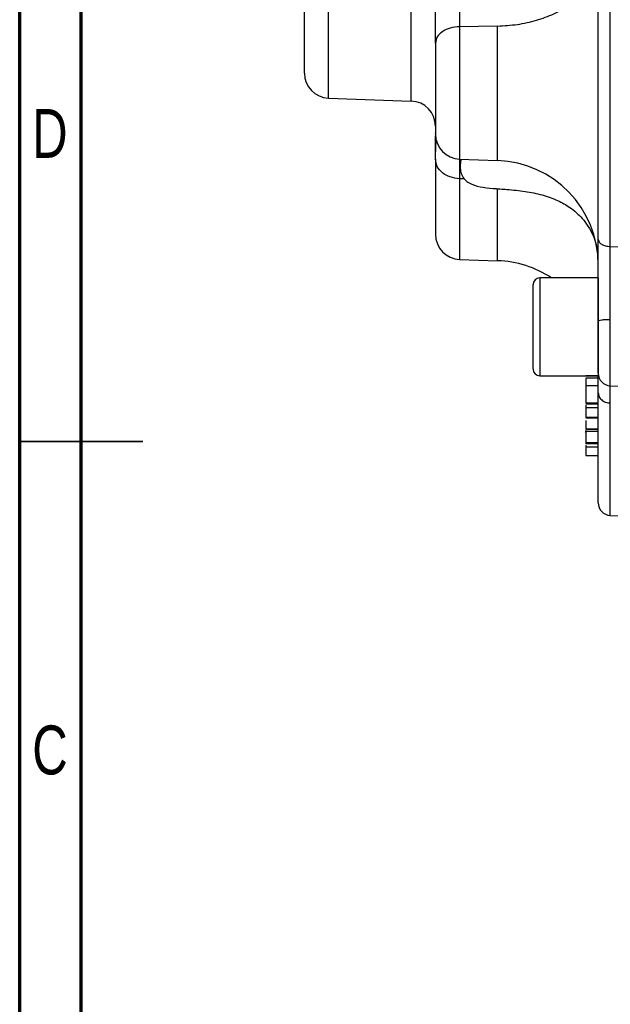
# Model space of a CAD drawing. Header units: inches. Extents: x 0.6 to 16.3, y 0.2 to 11.5.
# Tile 2 of 15: x 0.6 to 2.5, y 4 to 7.2. Entities that reach past the tile are written whole.
import ezdxf

# ---------------------------------------------------------------- set-up
doc = ezdxf.new("R2010")
doc.units = ezdxf.units.IN
doc.header["$MEASUREMENT"] = 0
doc.styles.add('SLDTEXTSTYLE0', font='TXT', dxfattribs={"width": 0.75})

msp = doc.modelspace()

# ---------------------------------------------------------------- linework, layer by layer
at = {"color": 7, "linetype": 'Continuous', "lineweight": 70}
for p, q in [((0.5906, 0.1969), (0.5906, 11.4961)), ((0.7874, 0.3937), (0.7874, 11.2992))]:
    msp.add_line(p, q, dxfattribs=at)
at = {"color": 7, "linetype": 'Continuous', "lineweight": 25}
for p, q in [((2.4774, 6.4693), (2.4774, 8.7549)), ((2.1171, 7.173), (1.996, 7.1709)), ((1.5773, 6.9428), (1.8416, 6.9335)), ((1.996, 6.7481), (2.1171, 6.7439)), ((2.011, 6.6852), (1.996, 6.6857)), ((2.4774, 6.4693), (2.6455, 6.4676)), ((1.996, 6.4281), (2.1171, 6.4239)), ((2.4388, 6.3689), (2.2521, 6.3689)), ((2.4388, 6.3689), (2.4388, 6.0562)), ((2.2308, 6.0775), (2.2308, 6.3475)), ((2.2521, 6.0562), (2.4388, 6.0562)), ((2.4388, 6.0561), (2.3988, 6.0561)), ((2.3988, 6.0561), (2.3988, 6.0543)), ((2.4388, 6.0486), (2.3988, 6.0486)), ((2.3988, 6.0321), (2.3988, 6.0291)), ((2.4388, 6.0244), (2.3988, 6.0244)), ((2.4774, 6.0245), (2.6455, 6.0186)), ((2.4388, 5.9685), (2.3988, 5.9685)), ((2.3988, 5.9667), (2.4388, 5.9667)), ((2.3988, 5.9624), (2.3988, 5.9542)), ((2.4388, 5.9542), (2.3988, 5.9542)), ((2.4388, 5.923), (2.3988, 5.923)), ((2.3988, 5.9218), (2.4388, 5.9218)), ((2.4388, 5.8863), (2.3988, 5.8863)), ((2.3988, 5.8857), (2.4388, 5.8857)), ((2.3988, 5.8816), (2.3988, 5.8788)), ((2.4388, 5.8788), (2.3988, 5.8788)), ((2.3988, 5.8436), (2.4388, 5.8436)), ((2.4388, 5.839), (2.3988, 5.839)), ((2.4388, 5.8282), (2.3988, 5.8282)), ((2.3988, 5.8016), (2.4388, 5.8016)), ((2.4774, 5.6108), (2.6455, 5.6049))]:
    msp.add_line(p, q, dxfattribs=at)
at = {"color": 8, "linetype": 'Continuous', "lineweight": 25}
for p, q in [((1.5773, 6.9428), (1.5773, 8.2104)), ((1.8416, 6.9335), (1.8416, 8.2164)), ((1.996, 7.1709), (1.996, 6.7481)), ((2.1171, 6.7439), (2.1171, 7.173)), ((1.996, 6.6857), (1.996, 6.4281)), ((2.1171, 6.4239), (2.1171, 6.6521)), ((2.2521, 6.3689), (2.2521, 6.0562)), ((2.4774, 6.0245), (2.4774, 6.2365)), ((2.4774, 5.6108), (2.4774, 5.9691))]:
    msp.add_line(p, q, dxfattribs=at)
at = {"color": 7, "linetype": 'Continuous', "lineweight": 35}
for p, q in [((0.5906, 5.8465), (0.9843, 5.8465)), ((0.7874, 5.8465), (0.5906, 5.8465))]:
    msp.add_line(p, q, dxfattribs=at)
at = {"color": 7, "linetype": 'Continuous', "lineweight": 25}
for centre, radius, start, end in [((1.5801, 7.0227), 0.08, 180, 268), ((1.8388, 6.8536), 0.08, 0, 88), ((1.9988, 6.828), 0.08, 180, 268), ((2.1055, 6.4107), 0.3333, 0, 88), ((1.9988, 6.5081), 0.08, 180, 268), ((2.1055, 6.0908), 0.3333, 56.5353, 88), ((2.2521, 6.3475), 0.0213, 90, 180), ((2.2521, 6.0775), 0.0213, 180, 270), ((2.4788, 6.0645), 0.04, 180, 268), ((2.4788, 5.6507), 0.04, 180, 268)]:
    msp.add_arc(centre, radius, start, end, dxfattribs=at)
for points, knots in [([(2.4388, 6.4922), (2.4388, 6.5453), (2.4388, 6.6526), (2.4388, 6.8272), (2.4388, 7.0123), (2.4388, 7.2068), (2.4388, 7.4079), (2.4388, 7.6121), (2.4388, 7.8163), (2.4388, 8.0175), (2.4388, 8.212), (2.4388, 8.3971), (2.4388, 8.5716), (2.4388, 8.6789), (2.4388, 8.7321)], [0, 0, 0, 0, 0.0799365, 0.1613321, 0.2440985, 0.328859, 0.4141979, 0.5, 0.5857968, 0.6711357, 0.7559015, 0.8386627, 0.920061, 1, 1, 1, 1]), ([(1.5001, 7.0227), (1.5001, 7.0242), (1.5001, 7.0271), (1.5001, 7.0514), (1.5001, 7.0913), (1.5001, 7.1475), (1.5001, 7.2175), (1.5001, 7.298), (1.5001, 7.385), (1.5001, 7.4758), (1.5001, 7.57), (1.5001, 7.6678), (1.5001, 7.7668), (1.5001, 7.8626), (1.5001, 7.9511), (1.5001, 8.0281), (1.5001, 8.0924), (1.5001, 8.1237), (1.5001, 8.139)], [0, 0, 0, 0, 0.0594255, 0.1214102, 0.1852266, 0.25, 0.3147734, 0.3785898, 0.4405745, 0.5, 0.5594255, 0.6214102, 0.6852266, 0.75, 0.8147734, 0.8785898, 0.9405745, 1, 1, 1, 1]), ([(1.9188, 7.1188), (1.9188, 7.1425), (1.9188, 7.1898), (1.9188, 7.273), (1.9188, 7.3606), (1.9188, 7.4195), (1.9188, 7.4489)], [0, 0, 0, 0, 0.250628, 0.501002, 0.750578, 1, 1, 1, 1]), ([(1.996, 7.4371), (1.996, 7.4206), (1.9958, 7.3901), (1.9957, 7.3384), (1.9957, 7.2945), (1.9957, 7.2593), (1.9958, 7.2392), (1.9958, 7.22), (1.9959, 7.202), (1.9959, 7.1848), (1.996, 7.1753), (1.996, 7.1709)], [0, 0, 0, 0, 0.173064, 0.322538, 0.542383, 0.642098, 0.716588, 0.777662, 0.869886, 0.939821, 1, 1, 1, 1]), ([(2.1171, 7.173), (2.1384, 7.1742), (2.1809, 7.1767), (2.2419, 7.1904), (2.2979, 7.2108), (2.3467, 7.2379), (2.3869, 7.2706), (2.4158, 7.3076), (2.4314, 7.3367), (2.4335, 7.3532), (2.4339, 7.3559)], [0, 0, 0, 0, 0.13899, 0.27798, 0.41697, 0.55596, 0.69495, 0.83394, 0.97293, 1, 1, 1, 1]), ([(1.9188, 7.1188), (1.9188, 7.1044), (1.9188, 7.0749), (1.9188, 7.0206), (1.9188, 6.9655), (1.9188, 6.9148), (1.9188, 6.8721), (1.9188, 6.8421), (1.9188, 6.8277), (1.9188, 6.8294), (1.9188, 6.8299)], [0, 0, 0, 0, 0.131913, 0.270348, 0.408783, 0.540696, 0.672609, 0.811044, 0.949479, 1, 1, 1, 1]), ([(1.9188, 6.7483), (1.9188, 6.7656), (1.9188, 6.7984), (1.9188, 6.8151), (1.9188, 6.823)], [0, 0, 0, 0, 0.526726, 1, 1, 1, 1]), ([(1.9219, 6.8086), (1.9218, 6.8087), (1.9203, 6.8094), (1.9195, 6.801), (1.9189, 6.7873), (1.9189, 6.7759), (1.9188, 6.7724)], [0, 0, 0, 0, 0.054504, 0.513774, 0.852079, 1, 1, 1, 1]), ([(1.9188, 6.7483), (1.9188, 6.7248), (1.9188, 6.6774), (1.9188, 6.6191), (1.9188, 6.5708), (1.9188, 6.5353), (1.9188, 6.5124), (1.9188, 6.5095), (1.9188, 6.5081)], [0, 0, 0, 0, 0.1583568, 0.3202623, 0.4854871, 0.6556623, 0.8272624, 1, 1, 1, 1]), ([(1.9957, 6.7479), (1.9957, 6.7471), (1.9957, 6.7449), (1.9958, 6.7374), (1.9958, 6.7284), (1.9958, 6.7192), (1.9959, 6.7085), (1.9959, 6.6968), (1.996, 6.6892), (1.996, 6.6857)], [0, 0, 0, 0, 0.091457, 0.289431, 0.43732, 0.558575, 0.741675, 0.880521, 1, 1, 1, 1]), ([(2.0005, 6.7479), (2.0005, 6.7476), (2.0002, 6.7455), (1.9991, 6.739), (1.9977, 6.731), (1.9979, 6.7184), (1.9999, 6.7067), (2.0034, 6.6952), (2.0115, 6.6822), (2.0312, 6.6674), (2.0629, 6.6587), (2.1036, 6.6544), (2.1519, 6.6512), (2.2045, 6.6461), (2.2592, 6.6353), (2.3077, 6.6182), (2.3516, 6.5933), (2.3838, 6.5648), (2.4077, 6.5335), (2.4239, 6.502), (2.435, 6.4696), (2.4362, 6.4471), (2.4366, 6.4382)], [0, 0, 0, 0, 0.00579, 0.040032, 0.077612, 0.110435, 0.125674, 0.140508, 0.168499, 0.194736, 0.250519, 0.313492, 0.379981, 0.468206, 0.551761, 0.630847, 0.699137, 0.783025, 0.832626, 0.889377, 0.956481, 1, 1, 1, 1]), ([(2.4388, 6.2314), (2.4388, 6.2543), (2.4388, 6.3), (2.4388, 6.3682), (2.4388, 6.4337), (2.4388, 6.4727), (2.4388, 6.4922)], [0, 0, 0, 0, 0.250001, 0.499962, 0.749995, 1, 1, 1, 1]), ([(2.4774, 6.2365), (2.4774, 6.2441), (2.4774, 6.2621), (2.4773, 6.2882), (2.4773, 6.3178), (2.4773, 6.348), (2.4773, 6.3837), (2.4773, 6.4256), (2.4774, 6.4536), (2.4774, 6.4693)], [0, 0, 0, 0, 0.093134, 0.221777, 0.318053, 0.456595, 0.594338, 0.772833, 1, 1, 1, 1]), ([(2.4388, 6.0654), (2.4388, 6.0652), (2.4388, 6.0645), (2.4388, 6.0714), (2.4388, 6.0858), (2.4388, 6.107), (2.4388, 6.1334), (2.4388, 6.1643), (2.4388, 6.1978), (2.4388, 6.2203), (2.4388, 6.2314)], [0, 0, 0, 0, 0.057222, 0.19342, 0.329618, 0.46228, 0.594942, 0.73114, 0.867338, 1, 1, 1, 1]), ([(2.3988, 6.0482), (2.3988, 6.0481), (2.3988, 6.0478), (2.3988, 6.0415), (2.3988, 6.0329), (2.3988, 6.0262), (2.3988, 6.0244)], [0, 0, 0, 0, 0.170222, 0.520063, 0.873247, 1, 1, 1, 1]), ([(2.4388, 6.0019), (2.4388, 6.0137), (2.4388, 6.0373), (2.4388, 6.0549), (2.4388, 6.0584), (2.4388, 6.0585)], [0, 0, 0, 0, 0.490299, 0.980652, 1, 1, 1, 1]), ([(2.3988, 6.0244), (2.3988, 6.0215), (2.3988, 6.0138), (2.3988, 5.9989), (2.3988, 5.9844), (2.3988, 5.9735), (2.3988, 5.97), (2.3988, 5.9685)], [0, 0, 0, 0, 0.136117, 0.367254, 0.679818, 0.866894, 1, 1, 1, 1]), ([(2.4388, 5.6507), (2.4388, 5.6528), (2.4388, 5.6569), (2.4388, 5.6898), (2.4388, 5.741), (2.4388, 5.8114), (2.4388, 5.8969), (2.4388, 5.9671), (2.4388, 6.0019)], [0, 0, 0, 0, 0.1715935, 0.3422715, 0.511803, 0.6773255, 0.8401219, 1, 1, 1, 1]), ([(2.3988, 5.9605), (2.3988, 5.9594), (2.3988, 5.9562), (2.3988, 5.9481), (2.3988, 5.9405), (2.3988, 5.9372), (2.3988, 5.9365)], [0, 0, 0, 0, 0.267908, 0.72107, 0.941078, 1, 1, 1, 1]), ([(2.3988, 5.9542), (2.3988, 5.9514), (2.3988, 5.9427), (2.3988, 5.9325), (2.3988, 5.9253), (2.3988, 5.9234), (2.3988, 5.923)], [0, 0, 0, 0, 0.2092524, 0.6495688, 0.9233867, 1, 1, 1, 1]), ([(2.3988, 5.9365), (2.3988, 5.9344), (2.3988, 5.9318), (2.3988, 5.9293), (2.3988, 5.9288)], [0, 0, 0, 0, 0.803372, 1, 1, 1, 1]), ([(2.3988, 5.9132), (2.3988, 5.9095), (2.3988, 5.9003), (2.3988, 5.891), (2.3988, 5.8875), (2.3988, 5.8863)], [0, 0, 0, 0, 0.311758, 0.768383, 1, 1, 1, 1]), ([(2.3988, 5.8937), (2.3988, 5.8937), (2.3988, 5.893), (2.3988, 5.8915), (2.3988, 5.8902)], [0, 0, 0, 0, 0.094356, 1, 1, 1, 1]), ([(2.3988, 5.8752), (2.3988, 5.8759), (2.3988, 5.8774), (2.3988, 5.8797), (2.3988, 5.8815), (2.3988, 5.882), (2.3988, 5.8822)], [0, 0, 0, 0, 0.167284, 0.402583, 0.784135, 1, 1, 1, 1]), ([(2.3988, 5.8788), (2.3988, 5.8764), (2.3988, 5.869), (2.3988, 5.859), (2.3988, 5.8508), (2.3988, 5.8466), (2.3988, 5.8444), (2.3988, 5.8438), (2.3988, 5.8436)], [0, 0, 0, 0, 0.178225, 0.55629, 0.767496, 0.874166, 0.96252, 1, 1, 1, 1]), ([(2.3988, 5.8493), (2.3988, 5.8492), (2.3988, 5.8477), (2.3988, 5.8463), (2.3988, 5.845)], [0, 0, 0, 0, 0.0581078, 1, 1, 1, 1]), ([(2.3988, 5.8436), (2.3988, 5.8435), (2.3988, 5.8435), (2.3988, 5.8436), (2.3988, 5.8436)], [0, 0, 0, 0, 0.954639, 1, 1, 1, 1]), ([(2.3988, 5.8421), (2.3988, 5.8415), (2.3988, 5.8403), (2.3988, 5.8393), (2.3988, 5.8391), (2.3988, 5.839)], [0, 0, 0, 0, 0.3348969, 0.7570623, 1, 1, 1, 1]), ([(2.3988, 5.8345), (2.3988, 5.8329), (2.3988, 5.8296), (2.3988, 5.8287), (2.3988, 5.8282)], [0, 0, 0, 0, 0.494429, 1, 1, 1, 1]), ([(2.3988, 5.8327), (2.3988, 5.8303), (2.3988, 5.823), (2.3988, 5.814), (2.3988, 5.8069), (2.3988, 5.8036), (2.3988, 5.8019), (2.3988, 5.8017), (2.3988, 5.8016)], [0, 0, 0, 0, 0.1782252, 0.5562899, 0.7674964, 0.8741664, 0.9625202, 1, 1, 1, 1])]:
    msp.add_open_spline(points, degree=3, knots=knots, dxfattribs=at)
for points in [[(1.996, 7.1709), (1.9858, 7.1699), (1.9654, 7.1679), (1.94, 7.1558), (1.9222, 7.1388), (1.92, 7.1255), (1.9188, 7.1188)], [(1.996, 6.6857), (1.9858, 6.6869), (1.9654, 6.6893), (1.94, 6.7038), (1.9222, 6.7242), (1.92, 6.7403), (1.9188, 6.7483)], [(2.4388, 6.4922), (2.4394, 6.4892), (2.4405, 6.4834), (2.4494, 6.4759), (2.4621, 6.4706), (2.4723, 6.4698), (2.4774, 6.4693)], [(2.4388, 6.2314), (2.4394, 6.2321), (2.4405, 6.2334), (2.4494, 6.2351), (2.4621, 6.2363), (2.4723, 6.2364), (2.4774, 6.2365)], [(2.4388, 6.0019), (2.4394, 5.9977), (2.4405, 5.9893), (2.4494, 5.9786), (2.4621, 5.971), (2.4723, 5.9697), (2.4774, 5.9691)]]:
    msp.add_open_spline(points, degree=3, dxfattribs=at)
at = {"color": 8, "linetype": 'Continuous', "lineweight": 25}
msp.add_open_spline([(2.4774, 5.9691), (2.4774, 5.9792), (2.4773, 5.9971), (2.4773, 6.0121), (2.4773, 6.0214), (2.4773, 6.0236), (2.4773, 6.0243)], degree=3, knots=[0, 0, 0, 0, 0.370779, 0.662116, 0.886937, 1, 1, 1, 1], dxfattribs=at)

# ---------------------------------------------------------------- texts
at = {"color": 7, "linetype": 'Continuous', "lineweight": 0, "char_height": 0.1562, "attachment_point": 2, "style": 'SLDTEXTSTYLE0'}
for s, insert in [('D', (0.6871, 6.9084)), ('C', (0.6873, 4.9399))]:
    msp.add_mtext(s, dxfattribs=dict(at, insert=insert))

doc.saveas('drawing.dxf')
